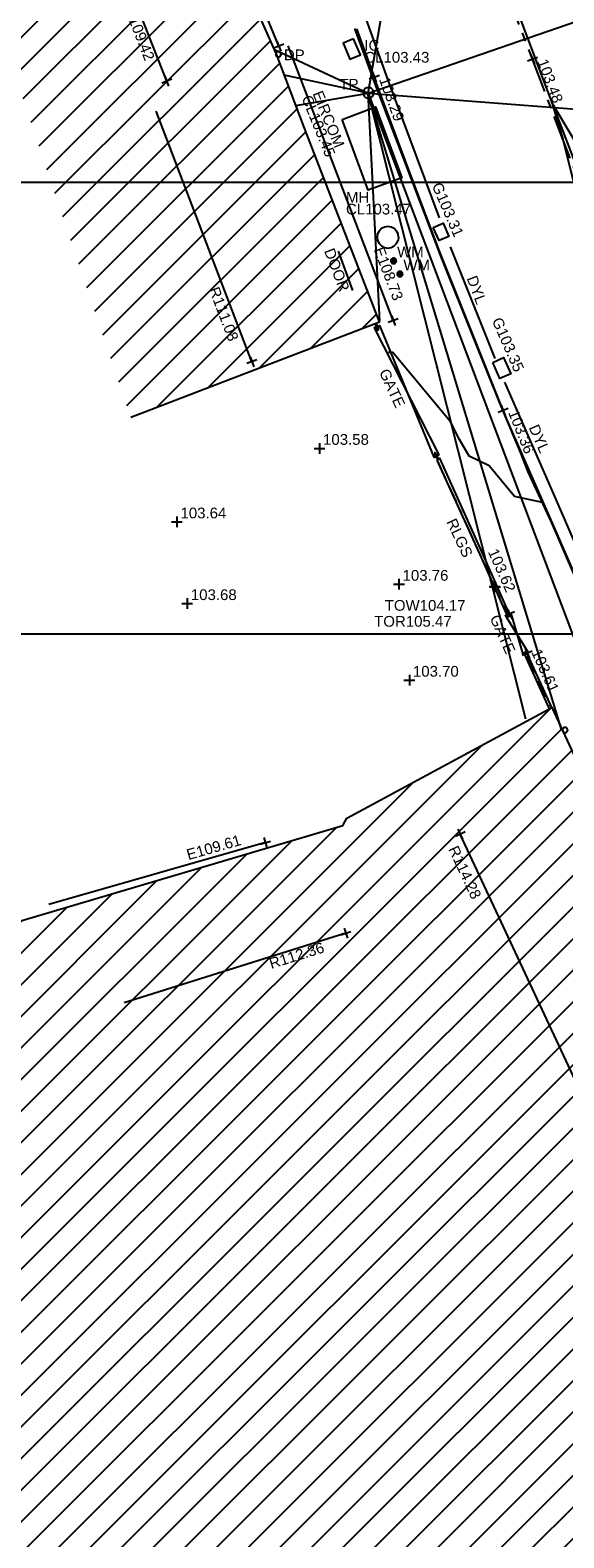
# Model space of a CAD drawing. Extents: x 635157 to 635442, y 694407 to 694910.
# Tile 85 of 103: x 635220 to 635235, y 694702 to 694745. Entities that reach past the tile are written whole.
import ezdxf

# ---------------------------------------------------------------- set-up
doc = ezdxf.new("R2010")
doc.units = 0
doc.header["$MEASUREMENT"] = 0
doc.linetypes.add('BORDER', pattern=[1.75, 0.5, -0.25, 0.5, -0.25, 0, -0.25])
doc.linetypes.add('CENTER', pattern=[2, 1.25, -0.25, 0.25, -0.25])
doc.layers.get('0').update_dxf_attribs({"color": 12, "linetype": 'CONTINUOUS'})
for name, color, linetype in [('BUILDING', 5, 'CONTINUOUS'), ('CONTOURS_MINOR', 132, 'CONTINUOUS'), ('DOOR', 7, 'CONTINUOUS'), ('DOOR_TXT', 7, 'CONTINUOUS'), ('DOWNPIPE', 151, 'CONTINUOUS'), ('DOWNPIPE_TXT', 151, 'CONTINUOUS'), ('EAVE', 3, 'CONTINUOUS'), ('EAVE_LVL', 3, 'CONTINUOUS'), ('EIRCOM_COVER', 3, 'CONTINUOUS'), ('EIRCOM_COVER_RMK', 3, 'CONTINUOUS'), ('GATE', 7, 'CONTINUOUS'), ('GATE_TXT', 7, 'CONTINUOUS'), ('GULLY', 151, 'CONTINUOUS'), ('GULLY_LVL', 151, 'CONTINUOUS'), ('HATCHING', 4, 'CONTINUOUS'), ('INSPECTION_COVER', 12, 'CONTINUOUS'), ('INSPECTION_COVER_LVL', 12, 'CONTINUOUS'), ('INSPECTION_COVER_TXT', 12, 'CONTINUOUS'), ('KERB_BOTTOM', 172, 'CONTINUOUS'), ('KERB_BOTTOM_LVL', 172, 'CONTINUOUS'), ('KERB_TOP', 2, 'CONTINUOUS'), ('LAYOUTS', 9, 'CONTINUOUS'), ('MANHOLES', 12, 'CONTINUOUS'), ('MANHOLES_RMK', 12, 'CONTINUOUS'), ('MARKINGS_DOUBLE_YELLOW', 9, 'CONTINUOUS'), ('MARKINGS_DOUBLE_YELLOW_TXT', 9, 'CONTINUOUS'), ('MARKINGS_WHITE_LINE', 9, 'CONTINUOUS'), ('OVERHEAD_TELECOM', 3, 'OH_TEL'), ('RAILINGS', 7, 'BORDER'), ('RAILINGS_TXT', 7, 'CONTINUOUS'), ('RIDGE', 6, 'CONTINUOUS'), ('RIDGE_LVL', 6, 'CONTINUOUS'), ('ROAD_CROWNLINE', 212, 'CENTER'), ('ROAD_CROWNLINE_LVL', 212, 'CONTINUOUS'), ('SPOT_HEIGHTS', 92, 'CONTINUOUS'), ('SPOT_HEIGHTS_LVL', 92, 'CONTINUOUS'), ('TELEGRAPH_POLE', 3, 'CONTINUOUS'), ('TELEGRAPH_POLE_TXT', 3, 'CONTINUOUS'), ('TOP_OF_RAILING_LEVEL', 212, 'CONTINUOUS'), ('TOP_OF_RAILING_LEVEL_TXT', 212, 'CONTINUOUS'), ('TOP_OF_WALL_LEVEL', 212, 'CONTINUOUS'), ('TOP_OF_WALL_LEVEL_TXT', 212, 'CONTINUOUS'), ('WALL', 12, 'CONTINUOUS'), ('WALL_LVL', 12, 'CONTINUOUS'), ('WATER_METER', 5, 'CONTINUOUS'), ('WATER_METER_TXT', 5, 'CONTINUOUS')]:
    doc.layers.add(name, color=color, linetype=linetype)
doc.styles.add('Arial', font='arial.ttf')
doc.linetypes.add('OH_TEL', pattern='A,4,-0.4,["OT",Arial,S=0.36,R=0,X=0,Y=-0.18],-1.2', length=5.6)

# ---------------------------------------------------------------- blocks, each defined once
blk = doc.blocks.new('CIRCL')
at = {"color": 0, "linetype": 'ByBlock', "flags": 128}
for points in [[(0.5, 0), (0.475, 0.154), (0.404, 0.293), (0.293, 0.404), (0.154, 0.475), (0, 0.5), (-0.154, 0.475), (-0.293, 0.404), (-0.404, 0.293), (-0.475, 0.154), (-0.5, 0), (-0.475, -0.154), (-0.404, -0.293), (-0.293, -0.404), (-0.154, -0.475), (0, -0.5), (0.154, -0.475), (0.293, -0.404), (0.404, -0.293), (0.475, -0.154)], [(0.5, 0), (0.475, -0.154)]]:
    blk.add_lwpolyline(points, dxfattribs=at)
blk = doc.blocks.new('MH_CIR2')
at = {"color": 0, "linetype": 'ByBlock', "flags": 128}
for points in [[(0.5, 0), (0.475, 0.154), (0.404, 0.293), (0.293, 0.404), (0.154, 0.475), (0, 0.5), (-0.154, 0.475), (-0.293, 0.404), (-0.404, 0.293), (-0.475, 0.154), (-0.5, 0), (-0.475, -0.154), (-0.404, -0.293), (-0.293, -0.404), (-0.154, -0.475), (0, -0.5), (0.154, -0.475), (0.293, -0.404), (0.404, -0.293), (0.475, -0.154)], [(-0.499, -0.033), (0.033, 0.499)], [(-0.496, 0.06), (-0.06, 0.496)], [(-0.488, -0.111), (0.111, 0.488)], [(-0.467, -0.18), (0.18, 0.467)], [(-0.467, 0.179), (-0.179, 0.467)], [(-0.438, -0.241), (0.241, 0.438)], [(-0.403, -0.296), (0.296, 0.403)], [(-0.362, -0.345), (0.345, 0.362)], [(-0.315, -0.388), (0.388, 0.315)], [(-0.263, -0.425), (0.425, 0.263)], [(-0.204, -0.456), (0.456, 0.204)], [(-0.138, -0.48), (0.48, 0.138)], [(-0.064, -0.496), (0.496, 0.064)], [(0.5, 0), (0.475, -0.154)], [(0.022, -0.5), (0.5, -0.022)], [(0.128, -0.483), (0.483, -0.128)], [(0.305, -0.396), (0.396, -0.305)]]:
    blk.add_lwpolyline(points, dxfattribs=at)
blk = doc.blocks.new('MH_CIR1')
at = {"color": 0, "linetype": 'ByBlock', "flags": 128}
for points in [[(0.5, 0), (0.475, 0.154), (0.404, 0.293), (0.293, 0.404), (0.154, 0.475), (0, 0.5), (-0.154, 0.475), (-0.293, 0.404), (-0.404, 0.293), (-0.475, 0.154), (-0.5, 0), (-0.475, -0.154), (-0.404, -0.293), (-0.293, -0.404), (-0.154, -0.475), (0, -0.5), (0.154, -0.475), (0.293, -0.404), (0.404, -0.293), (0.475, -0.154)], [(0.49, 0), (0.466, 0.151), (0.396, 0.288), (0.288, 0.396), (0.151, 0.466), (0, 0.49), (-0.151, 0.466), (-0.288, 0.396), (-0.396, 0.288), (-0.466, 0.151), (-0.49, 0), (-0.466, -0.151), (-0.396, -0.288), (-0.288, -0.396), (-0.151, -0.466), (0, -0.49), (0.151, -0.466), (0.288, -0.396), (0.396, -0.288), (0.466, -0.151)], [(0.471, 0), (0.448, 0.145), (0.381, 0.276), (0.276, 0.381), (0.145, 0.448), (0, 0.471), (-0.145, 0.448), (-0.276, 0.381), (-0.381, 0.276), (-0.448, 0.145), (-0.471, 0), (-0.448, -0.145), (-0.381, -0.276), (-0.276, -0.381), (-0.145, -0.448), (0, -0.471), (0.145, -0.448), (0.276, -0.381), (0.381, -0.276), (0.448, -0.145)], [(0.471, 0), (0.448, -0.145)], [(0.49, 0), (0.466, -0.151)], [(0.5, 0), (0.475, -0.154)]]:
    blk.add_lwpolyline(points, dxfattribs=at)
blk = doc.blocks.new('GATE')
at = {"color": 0, "linetype": 'ByBlock', "flags": 128}
for points in [[(-0.450902, 0), (-0.451904, 0.007014), (-0.455912, 0.014028), (-0.460922, 0.019038), (-0.467936, 0.023046), (-0.475952, 0.024048), (-0.482966, 0.023046), (-0.48998, 0.019038), (-0.49499, 0.014028), (-0.498998, 0.007014), (-0.5, 0), (-0.498998, -0.007014), (-0.49499, -0.014028), (-0.48998, -0.019038), (-0.482966, -0.023046), (-0.475952, -0.024048), (-0.467936, -0.023046), (-0.460922, -0.019038), (-0.455912, -0.014028), (-0.451904, -0.007014)], [(-0.475952, 0.024048), (-0.475952, 0.078156), (0.475952, -0.078156), (0.475952, -0.024048)], [(-0.475952, -0.024048), (-0.475952, -0.078156), (0.475952, 0.078156), (0.475952, 0.024048)], [(-0.450902, 0), (-0.451904, -0.007014)], [(0.5, 0), (0.498998, 0.007014), (0.49499, 0.014028), (0.48998, 0.019038), (0.482966, 0.023046), (0.475952, 0.024048), (0.467936, 0.023046), (0.460922, 0.019038), (0.455912, 0.014028), (0.451904, 0.007014), (0.450902, 0), (0.451904, -0.007014), (0.455912, -0.014028), (0.460922, -0.019038), (0.467936, -0.023046), (0.475952, -0.024048), (0.482966, -0.023046), (0.48998, -0.019038), (0.49499, -0.014028), (0.498998, -0.007014)], [(0.5, 0), (0.498998, -0.007014)]]:
    blk.add_lwpolyline(points, dxfattribs=at)
blk = doc.blocks.new('SPOT')
at = {"color": 0, "linetype": 'ByBlock', "flags": 128}
for points in [[(-0.5, 0), (0.5, 0)], [(0, 0.5), (0, -0.5)]]:
    blk.add_lwpolyline(points, dxfattribs=at)

msp = doc.modelspace()

# ---------------------------------------------------------------- hatches: boundary and pattern name
at = {"layer": 'HATCHING'}
h = msp.add_hatch(dxfattribs=at)
h.set_pattern_fill('ANSI31', color=256, scale=5)
h.paths.add_polyline_path([(635215.599, 694756.451), (635223.248, 694733.796), (635230.199, 694736.465), (635229.268, 694738.872), (635228.104, 694741.892), (635227.323, 694743.961), (635226.351, 694746.157), (635225.977, 694747.002), (635225.401, 694748.473), (635225.256, 694748.437), (635224.276, 694751.73), (635224.042, 694752.532), (635222.293, 694758.424)])
h.paths.add_polyline_path([(635225.037, 694750.674), (635225.518, 694749.028), (635225.959, 694749.157), (635225.478, 694750.803)], flags=25)
h.paths.add_polyline_path([(635226.715, 694746.356), (635227.363, 694744.768), (635227.789, 694744.942), (635227.141, 694746.529)], flags=25)
h.paths.add_polyline_path([(635229.934, 694738.534), (635230.545, 694736.932), (635230.975, 694737.096), (635230.364, 694738.698)], flags=9)
h.paths.add_polyline_path([(635218.584, 694757.238), (635219.074, 694755.571), (635219.515, 694755.701), (635219.025, 694757.368)], flags=24)
h.paths.add_polyline_path([(635220.832, 694749.464), (635221.322, 694747.797), (635221.763, 694747.926), (635221.273, 694749.594)], flags=24)
h.paths.add_polyline_path([(635222.965, 694745.262), (635223.599, 694743.644), (635224.027, 694743.812), (635223.393, 694745.43)], flags=24)
h.paths.add_polyline_path([(635225.324, 694737.418), (635225.944, 694735.794), (635226.373, 694735.958), (635225.753, 694737.582)], flags=24)
h.paths.add_polyline_path([(635222.555, 694753.998), (635222.964, 694752.646), (635223.41, 694752.781), (635223.001, 694754.133)], flags=24)
h.paths.add_polyline_path([(635224.669, 694748.42), (635225.252, 694747.133), (635225.676, 694747.326), (635225.093, 694748.612)], flags=24)
h.paths.add_polyline_path([(635228.543, 694738.501), (635229.045, 694737.181), (635229.48, 694737.347), (635228.978, 694738.667)], flags=24)
h.paths.add_polyline_path([(635227.914, 694742.778), (635228.655, 694740.95), (635229.086, 694741.124), (635228.346, 694742.953)], flags=25)
h.paths.add_polyline_path([(635228.22, 694742.902), (635228.908, 694741.204), (635229.339, 694741.379), (635228.652, 694743.077)], flags=25)
h = msp.add_hatch(dxfattribs=at)
h.set_pattern_fill('ANSI31', color=256, scale=5)
h.paths.add_polyline_path([(635248.349, 694698.27), (635246.716, 694701.645), (635246.773, 694701.674), (635246.628, 694701.969), (635246.508, 694701.913), (635245.908, 694703.094), (635245.675, 694702.976), (635244.42, 694705.509), (635244.114, 694706.175), (635244.064, 694706.155), (635243.08, 694707.037), (635242.68, 694707.898), (635242.573, 694709.194), (635242.622, 694709.22), (635242.242, 694709.954), (635242.105, 694709.901), (635241.673, 694710.778), (635241.779, 694710.831), (635241.711, 694710.958), (635241.665, 694710.931), (635241.253, 694711.718), (635241.332, 694711.772), (635240.351, 694713.772), (635240.127, 694714.186), (635240.089, 694714.167), (635240.035, 694714.282), (635240.097, 694714.338), (635239.937, 694714.652), (635239.863, 694714.638), (635239.694, 694714.995), (635238.967, 694716.654), (635239.04, 694716.703), (635238.746, 694717.301), (635238.694, 694717.476), (635238.654, 694717.463), (635238.015, 694718.897), (635238.06, 694718.921), (635237.577, 694720.022), (635237.536, 694720.005), (635236.592, 694722.235), (635236.542, 694722.216), (635236.172, 694723.098), (635236.178, 694723.179), (635235.019, 694725.669), (635229.287, 694722.576), (635229.175, 694722.366), (635217.011, 694718.767), (635216.325, 694719.051), (635214.705, 694732.399), (635213.084, 694738.616), (635197.756, 694735.699), (635224.235, 694664.431), (635250.801, 694675.383), (635257.488, 694678.565), (635257.139, 694679.325), (635257.425, 694679.454), (635257.349, 694679.626), (635257.283, 694679.767), (635256.989, 694679.633), (635256.07, 694681.604), (635256.128, 694681.629), (635255.989, 694681.898), (635255.871, 694681.844), (635255.423, 694682.79), (635255.797, 694682.953), (635255.662, 694683.243), (635255.623, 694683.221), (635255.534, 694683.412), (635255.269, 694683.974), (635255.27, 694683.975), (635255.122, 694684.29), (635255.018, 694684.239), (635254.234, 694685.935), (635254.328, 694685.985), (635253.533, 694687.68), (635253.504, 694687.739), (635253.496, 694687.734), (635253.313, 694688.116), (635253.163, 694688.412), (635253.129, 694688.393), (635252.744, 694689.24), (635251.913, 694690.884), (635251.859, 694690.854), (635251.393, 694691.853), (635251.417, 694691.865), (635251.253, 694692.19), (635251.243, 694692.185), (635250.69, 694693.243), (635249.9, 694694.878), (635250.038, 694694.959), (635249.874, 694695.275), (635249.813, 694695.236), (635249.026, 694696.849)])
h.paths.add_polyline_path([(635216.049, 694717.938), (635217.764, 694717.938), (635217.764, 694718.397), (635216.049, 694718.397)], flags=24)
h.paths.add_polyline_path([(635224.807, 694721.301), (635226.455, 694721.772), (635226.329, 694722.214), (635224.681, 694721.742)], flags=25)
h.paths.add_polyline_path([(635256.879, 694681.062), (635257.604, 694679.509), (635258.02, 694679.703), (635257.295, 694681.257)], flags=9)
h.paths.add_polyline_path([(635255.143, 694684.894), (635255.871, 694683.341), (635256.287, 694683.536), (635255.559, 694685.089)], flags=25)
h.paths.add_polyline_path([(635250.373, 694694.4), (635251.129, 694692.861), (635251.542, 694693.064), (635250.785, 694694.603)], flags=25)
h.paths.add_polyline_path([(635240.295, 694714.687), (635241.051, 694713.148), (635241.464, 694713.35), (635240.708, 694714.89)], flags=25)
h.paths.add_polyline_path([(635235.593, 694725.111), (635236.281, 694723.543), (635236.695, 694723.725), (635236.007, 694725.292)], flags=25)
h.paths.add_polyline_path([(635244.947, 694705.334), (635245.702, 694703.795), (635246.115, 694703.997), (635245.36, 694705.536)], flags=25)
h.paths.add_polyline_path([(635209.655, 694735.835), (635209.878, 694734.112), (635210.334, 694734.171), (635210.111, 694735.894)], flags=24)
h.paths.add_polyline_path([(635211.597, 694721.629), (635211.821, 694719.906), (635212.276, 694719.965), (635212.053, 694721.688)], flags=24)
h.paths.add_polyline_path([(635218.892, 694719.024), (635219.665, 694717.468), (635220.076, 694717.672), (635219.303, 694719.229)], flags=24)
h.paths.add_polyline_path([(635227.126, 694718.252), (635228.784, 694718.773), (635228.646, 694719.212), (635226.988, 694718.691)], flags=24)
h.paths.add_polyline_path([(635232.012, 694721.747), (635232.748, 694720.172), (635233.164, 694720.367), (635232.429, 694721.941)], flags=24)
h.paths.add_polyline_path([(635240.432, 694703.82), (635241.167, 694702.245), (635241.583, 694702.44), (635240.848, 694704.015)], flags=24)
h.paths.add_polyline_path([(635242.444, 694700.609), (635243.188, 694699.039), (635243.603, 694699.235), (635242.859, 694700.806)], flags=24)
h.paths.add_polyline_path([(635250.189, 694684.144), (635250.933, 694682.573), (635251.348, 694682.77), (635250.604, 694684.34)], flags=24)
h.paths.add_polyline_path([(635252.214, 694679.884), (635252.993, 694678.331), (635253.404, 694678.538), (635252.624, 694680.091)], flags=24)
h.paths.add_polyline_path([(635248.499, 694694.474), (635249.54, 694694.474), (635249.54, 694694.939), (635248.499, 694694.939)], flags=24)
h.paths.add_polyline_path([(635242.614, 694702.495), (635244.844, 694702.495), (635244.844, 694702.96), (635242.614, 694702.96)], flags=24)
h.paths.add_polyline_path([(635241.563, 694704.865), (635243.792, 694704.865), (635243.792, 694705.33), (635241.563, 694705.33)], flags=24)
h.paths.add_polyline_path([(635242.072, 694703.702), (635244.323, 694703.702), (635244.323, 694704.162), (635242.072, 694704.162)], flags=24)
h.paths.add_polyline_path([(635249.604, 694696.446), (635250.226, 694695.152), (635250.64, 694695.351), (635250.018, 694696.645)], flags=25)
h.paths.add_polyline_path([(635248.81, 694692.202), (635250.574, 694692.202), (635250.574, 694692.667), (635248.81, 694692.667)], flags=24)
h.paths.add_polyline_path([(635248.813, 694692.54), (635249.545, 694692.54), (635249.545, 694692.99), (635248.813, 694692.99)], flags=24)
h.paths.add_polyline_path([(635239.111, 694713.727), (635239.843, 694713.727), (635239.843, 694714.177), (635239.111, 694714.177)], flags=24)
h.paths.add_polyline_path([(635245.936, 694700.066), (635246.522, 694698.781), (635246.946, 694698.974), (635246.359, 694700.259)], flags=24)
h.paths.add_polyline_path([(635235.278, 694723.243), (635235.898, 694721.973), (635236.316, 694722.178), (635235.697, 694723.447)], flags=24)
h.paths.add_polyline_path([(635236.631, 694720.127), (635237.191, 694718.831), (635237.619, 694719.016), (635237.058, 694720.312)], flags=24)
h.paths.add_polyline_path([(635238.24, 694716.763), (635238.825, 694715.478), (635239.249, 694715.67), (635238.663, 694716.956)], flags=24)
h.paths.add_polyline_path([(635240.682, 694711.439), (635241.359, 694710.199), (635241.768, 694710.422), (635241.091, 694711.662)], flags=24)
h.paths.add_polyline_path([(635241.876, 694708.008), (635242.528, 694706.755), (635242.941, 694706.97), (635242.289, 694708.223)], flags=24)
h.paths.add_polyline_path([(635249.164, 694694.261), (635249.779, 694692.989), (635250.198, 694693.192), (635249.583, 694694.464)], flags=24)
h.paths.add_polyline_path([(635250.635, 694692.032), (635251.225, 694690.749), (635251.648, 694690.943), (635251.058, 694692.226)], flags=24)
h.paths.add_polyline_path([(635252.783, 694687.411), (635253.384, 694686.133), (635253.806, 694686.331), (635253.204, 694687.609)], flags=24)
h.paths.add_polyline_path([(635254.76, 694682.914), (635255.369, 694681.639), (635255.789, 694681.84), (635255.18, 694683.114)], flags=24)
h.paths.add_polyline_path([(635251.055, 694694.155), (635251.934, 694692.389), (635252.351, 694692.596), (635251.472, 694694.363)], flags=25)

# ---------------------------------------------------------------- linework, layer by layer
at = {"layer": 'BUILDING', "flags": 128}
for points in [[(635223.248, 694733.796), (635230.199, 694736.465), (635229.268, 694738.872), (635228.104, 694741.892), (635227.323, 694743.961), (635226.351, 694746.157), (635225.977, 694747.002), (635225.401, 694748.473), (635225.256, 694748.437), (635224.276, 694751.73), (635224.042, 694752.532), (635222.293, 694758.424), (635215.599, 694756.451)], [(635217.011, 694718.767), (635229.175, 694722.366), (635229.287, 694722.576), (635235.019, 694725.669), (635236.178, 694723.179)]]:
    msp.add_lwpolyline(points, dxfattribs=at)
at = {"layer": 'CONTOURS_MINOR', "flags": 128}
for points in [[(635237.492, 694738.474), (635235.022, 694742.606), (635235.331, 694741.579), (635236.562, 694736.633)], [(635235.669, 694729.361), (635235.029, 694730.843), (635234.761, 694731.411), (635233.973, 694731.577), (635233.266, 694732.438), (635232.708, 694732.713), (635232.442, 694733.171), (635232.184, 694733.67), (635230.576, 694735.614), (635230.473, 694735.614), (635230.454, 694735.603)]]:
    msp.add_lwpolyline(points, dxfattribs=at)
at = {"layer": 'DOOR', "flags": 128}
msp.add_lwpolyline([(635229.46, 694737.345), (635229.053, 694738.446)], dxfattribs=at)
at = {"layer": 'EAVE', "flags": 128}
for points in [[(635227.386, 694744.184), (635225.592, 694748.581)], [(635230.587, 694736.502), (635227.653, 694744.193)], [(635227.011, 694721.89), (635220.952, 694720.157)]]:
    msp.add_lwpolyline(points, dxfattribs=at)
at = {"layer": 'EIRCOM_COVER', "flags": 128}
msp.add_lwpolyline([(635229.155, 694742.137), (635230.092, 694742.484), (635230.825, 694740.502), (635229.888, 694740.155)], close=True, dxfattribs=at)
at = {"layer": 'GULLY', "flags": 128}
for points in [[(635231.707, 694739.113), (635231.984, 694739.232), (635232.144, 694738.86), (635231.867, 694738.741)], [(635233.371, 694735.335), (635233.673, 694735.467), (635233.872, 694735.012), (635233.57, 694734.88)]]:
    msp.add_lwpolyline(points, close=True, dxfattribs=at)
at = {"layer": 'INSPECTION_COVER', "flags": 128}
msp.add_lwpolyline([(635229.479, 694744.389), (635229.186, 694744.265), (635229.374, 694743.82), (635229.667, 694743.944)], close=True, dxfattribs=at)
at = {"layer": 'KERB_BOTTOM', "flags": 128}
msp.add_lwpolyline([(635236.292, 694727.968), (635235.042, 694730.836), (635233.783, 694733.694), (635233.664, 694733.99), (635232.886, 694735.929), (635231.883, 694738.444), (635230.933, 694740.966), (635230.121, 694743.144), (635230.058, 694743.317), (635229.569, 694744.666)], dxfattribs=at)
at = {"layer": 'KERB_TOP', "flags": 128}
msp.add_lwpolyline([(635248.405, 694702.015), (635247.899, 694703.031), (635246.751, 694705.386), (635245.871, 694707.267), (635244.79, 694709.571), (635243.511, 694712.23), (635242.531, 694714.372), (635241.198, 694717.181), (635239.981, 694719.774), (635239.406, 694720.985), (635238.494, 694722.965), (635237.141, 694725.99), (635236.168, 694728.186), (635235.025, 694730.845), (635234.361, 694732.267), (635234.148, 694732.819), (635233.555, 694734.218), (635232.851, 694735.981), (635231.922, 694738.291), (635230.915, 694740.959), (635230.084, 694743.135), (635229.513, 694744.677)], dxfattribs=at)
at = {"layer": 'LAYOUTS', "linetype": 'ByBlock'}
for points in [[(635156.7, 694727.734), (635316.9, 694727.734), (635316.9, 694822.334), (635156.7, 694822.334)], [(635178.704, 694645.768), (635338.904, 694645.768), (635338.904, 694740.368), (635178.704, 694740.368)]]:
    msp.add_lwpolyline(points, close=True, dxfattribs=at)
at = {"layer": 'MARKINGS_DOUBLE_YELLOW', "flags": 128}
for points in [[(635231.879, 694739.377), (635230.445, 694743.233), (635229.124, 694746.941), (635228.31, 694749.231)], [(635233.438, 694735.443), (635232.185, 694738.564)], [(635243.482, 694713.215), (635241.472, 694717.417), (635239.717, 694721.179), (635238.136, 694724.525), (635236.609, 694728.122), (635235.078, 694731.644), (635233.704, 694734.784)]]:
    msp.add_lwpolyline(points, dxfattribs=at)
at = {"layer": 'MARKINGS_WHITE_LINE', "flags": 128}
msp.add_lwpolyline([(635229.207, 694761.444), (635229.444, 694759.878), (635229.715, 694758.22), (635230.369, 694755.922), (635231.203, 694753.257), (635232.087, 694750.522), (635233.028, 694747.872), (635233.874, 694745.664), (635234.808, 694743.166), (635236.825, 694737.887), (635238.557, 694733.416), (635240.35, 694728.696), (635242.057, 694724.439), (635243.852, 694719.924), (635245.279, 694716.483), (635247.055, 694712.485), (635248.842, 694708.797), (635250.712, 694704.815), (635252.695, 694700.783), (635255.33, 694702.074)], dxfattribs=at)
at = {"layer": 'OVERHEAD_TELECOM', "flags": 128}
for points in [[(635234.29, 694725.343), (635229.885, 694742.87), (635234.05, 694767.083)], [(635227.861, 694742.527), (635229.885, 694742.87), (635240.445, 694746.526)], [(635227.264, 694744.092), (635229.885, 694742.87), (635227.536, 694743.37)], [(635230.215, 694736.485), (635229.885, 694742.87), (635242.244, 694741.92)], [(635235.291, 694725.061), (635229.885, 694742.87), (635242.364, 694709.781)]]:
    msp.add_lwpolyline(points, dxfattribs=at)
at = {"layer": 'RAILINGS', "flags": 128}
for points in [[(635231.827, 694732.571), (635233.761, 694728.294)], [(635234.317, 694727.1), (635234.948, 694725.703)]]:
    msp.add_lwpolyline(points, dxfattribs=at)
at = {"layer": 'RIDGE', "flags": 128}
for points in [[(635224.252, 694743.208), (635222.607, 694747.407)], [(635226.635, 694735.353), (635223.957, 694742.366)], [(635241.877, 694701.955), (635232.459, 694722.127)], [(635229.261, 694719.355), (635223.064, 694717.407)]]:
    msp.add_lwpolyline(points, dxfattribs=at)
at = {"layer": 'ROAD_CROWNLINE', "flags": 128}
msp.add_lwpolyline([(635208.377, 694510.287), (635209.251, 694512.043), (635212.776, 694519.122), (635213.725, 694520.987), (635217.286, 694527.988), (635218.211, 694529.923), (635220.702, 694535.13), (635222.605, 694538.906), (635223.296, 694540.277), (635225.702, 694544.963), (635227.106, 694547.835), (635227.507, 694548.654), (635230.605, 694555.004), (635231.452, 694556.841), (635233.354, 694560.963), (635234.864, 694564.144), (635235.603, 694565.937), (635236.246, 694567.497), (635238.36, 694572.691), (635239.392, 694575.191), (635240.419, 694577.678), (635241.252, 694579.588), (635241.862, 694581.066), (635242.659, 694582.679), (635243.213, 694583.841), (635243.495, 694584.302), (635244.49, 694585.923), (635245.884, 694587.916), (635247.239, 694589.688), (635249.082, 694591.752), (635249.547, 694592.232), (635250.808, 694593.534), (635252.661, 694595.279), (635254.134, 694596.652), (635256.582, 694598.607), (635256.975, 694598.908), (635257.609, 694599.394), (635259.676, 694600.972), (635262.32, 694603.053), (635263.44, 694604.076), (635264.701, 694605.245), (635265.511, 694605.995), (635267.441, 694608.144), (635269.459, 694611.066), (635270.213, 694613.404), (635271.44, 694617.213), (635273.19, 694622.95), (635274.102, 694625.938), (635275.891, 694632.577), (635276.999, 694636.688), (635277.708, 694640.634), (635277.757, 694642.366), (635277.828, 694644.894), (635277.33, 694648.84), (635276.759, 694652.287), (635276.118, 694654.537), (635275.058, 694657.126), (635273.509, 694661.281), (635272.86, 694662.552), (635270.656, 694666.871), (635268.228, 694671.413), (635267.526, 694672.727), (635264.492, 694678.474), (635263.501, 694680.225), (635262.453, 694682.075), (635260.815, 694685.072), (635258.681, 694688.986), (635257.457, 694691.232), (635255.686, 694694.709), (635254.754, 694696.556), (635254.043, 694697.845), (635253.774, 694698.332), (635250.553, 694704.954), (635249.649, 694706.827), (635248.888, 694708.404), (635247.754, 694710.647), (635246.43, 694713.507), (635245.407, 694715.88), (635244.851, 694717.169), (635242.923, 694721.975), (635241.656, 694725.149), (635240.807, 694727.274), (635239.14, 694731.557), (635238.05, 694734.476), (635237.379, 694736.272), (635235.332, 694741.579), (635234.481, 694743.817), (635233.266, 694747.012), (635231.477, 694751.737), (635231.031, 694753.2), (635230.2, 694755.929), (635229.491, 694758.667), (635229.173, 694760.951), (635228.939, 694762.95), (635228.835, 694763.843), (635228.641, 694766.549), (635228.707, 694768.9), (635229.102, 694772.917), (635229.123, 694773.127), (635230.092, 694782.829), (635230.095, 694782.868), (635230.842, 694791.426), (635230.973, 694792.829), (635231.52, 694798.674), (635231.927, 694802.783), (635232.274, 694806.294), (635232.879, 694812.738), (635233.034, 694814.384), (635233.404, 694819.306), (635233.676, 694822.706), (635234.4, 694831.767), (635234.49, 694832.672), (635235.482, 694842.623), (635235.67, 694844.508), (635236.722, 694852.545), (635237.254, 694856.606), (635238.343, 694862.409), (635238.76, 694864.632), (635240.012, 694872.268), (635240.139, 694873.039), (635241.254, 694882.19), (635241.4, 694883.387), (635242.644, 694892.093)], dxfattribs=at)
at = {"layer": 'SPOT_HEIGHTS'}
for p in [(635228.524, 694732.926), (635224.538, 694730.868), (635230.747, 694729.122), (635224.828, 694728.581), (635231.037, 694726.436)]:
    msp.add_point(p, dxfattribs=at)
at = {"layer": 'WALL', "flags": 128}
msp.add_lwpolyline([(635231.803, 694732.6), (635233.006, 694729.956), (635233.764, 694728.255), (635233.84, 694728.289), (635233.082, 694729.99), (635231.89, 694732.652)], close=True, dxfattribs=at)
msp.add_lwpolyline([(635235.019, 694725.669), (635234.332, 694727.188), (635234.256, 694727.154), (635234.943, 694725.635)], dxfattribs=at)

# ---------------------------------------------------------------- block references
at = {"layer": 'DOWNPIPE', "xscale": 0.15, "yscale": 0.15, "zscale": 0.15}
for p in [(635227.374, 694743.959), (635235.388, 694725.042)]:
    msp.add_blockref('MH_CIR1', p, dxfattribs=at)
at = {"layer": 'EAVE_LVL'}
for p, xscale, yscale, zscale, rotation in [((635227.386, 694744.184), 0.2999999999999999, 0.2999999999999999, 0.2999999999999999, 292.19574), ((635230.587, 694736.502), 0.2999999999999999, 0.2999999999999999, 0.2999999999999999, 290.881104), ((635227.011, 694721.89), 0.3, 0.3, 0.3, 15.961631)]:
    msp.add_blockref('SPOT', p, dxfattribs=dict(at, xscale=xscale, yscale=yscale, zscale=zscale, rotation=rotation))
at = {"layer": 'GATE'}
for p, xscale, rotation in [((635230.961, 694734.521), 4.18538, 294.708459), ((635234.047, 694727.721), 1.20617, 294.028768)]:
    msp.add_blockref('GATE', p, dxfattribs=dict(at, xscale=xscale, rotation=rotation))
at = {"layer": 'KERB_BOTTOM_LVL'}
for p, xscale, yscale, zscale, rotation in [((635230.058, 694743.317), 0.2999999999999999, 0.2999999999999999, 0.2999999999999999, 289.934723), ((635233.664, 694733.99), 0.3, 0.3, 0.3, 291.867676)]:
    msp.add_blockref('SPOT', p, dxfattribs=dict(at, xscale=xscale, yscale=yscale, zscale=zscale, rotation=rotation))
at = {"layer": 'MANHOLES', "xscale": 0.6, "yscale": 0.6, "zscale": 0.6}
msp.add_blockref('CIRCL', (635230.435, 694738.835), dxfattribs=at)
at = {"layer": 'RIDGE_LVL', "xscale": 0.3, "yscale": 0.3, "zscale": 0.3}
for p, rotation in [((635224.252, 694743.208), 291.39325), ((635226.635, 694735.353), 290.899963), ((635232.459, 694722.127), 295.027161), ((635229.261, 694719.355), 17.450314)]:
    msp.add_blockref('SPOT', p, dxfattribs=dict(at, rotation=rotation))
at = {"layer": 'ROAD_CROWNLINE_LVL', "xscale": 0.3, "yscale": 0.3, "zscale": 0.3, "rotation": 290.820251}
msp.add_blockref('SPOT', (635234.481, 694743.817), dxfattribs=at)
at = {"layer": 'SPOT_HEIGHTS_LVL', "xscale": 0.3, "yscale": 0.3, "zscale": 0.3}
for p in [(635228.524, 694732.926), (635224.538, 694730.868), (635230.747, 694729.122), (635224.828, 694728.581), (635231.037, 694726.436)]:
    msp.add_blockref('SPOT', p, dxfattribs=at)
at = {"layer": 'TELEGRAPH_POLE', "xscale": 0.3, "yscale": 0.3, "zscale": 0.3}
msp.add_blockref('CIRCL', (635229.894, 694742.878), dxfattribs=at)
at = {"layer": 'TOP_OF_RAILING_LEVEL', "xscale": 0.3, "yscale": 0.3, "zscale": 0.3}
msp.add_blockref('SPOT', (635233.437, 694729.047), dxfattribs=at)
at = {"layer": 'TOP_OF_WALL_LEVEL', "xscale": 0.3, "yscale": 0.3, "zscale": 0.3}
msp.add_blockref('SPOT', (635233.416, 694729.058), dxfattribs=at)
at = {"layer": 'WALL_LVL', "xscale": 0.3, "yscale": 0.3, "zscale": 0.3}
for p, rotation in [((635233.84, 694728.289), 294.0187069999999), ((635234.332, 694727.188), 293.984406)]:
    msp.add_blockref('SPOT', p, dxfattribs=dict(at, rotation=rotation))
at = {"layer": 'WATER_METER', "xscale": 0.15, "yscale": 0.15, "zscale": 0.15}
for p in [(635230.594, 694738.176), (635230.771, 694737.806)]:
    msp.add_blockref('MH_CIR2', p, dxfattribs=at)

# ---------------------------------------------------------------- texts
at = {"layer": 'DOOR_TXT', "style": 'Arial'}
msp.add_text('DOOR', height=0.3, rotation=290.826, dxfattribs=at).set_placement((635228.648, 694738.458))
at = {"layer": 'DOWNPIPE_TXT', "style": 'Arial'}
msp.add_text('DP', height=0.3, dxfattribs=at).set_placement((635227.529, 694743.792))
at = {"layer": 'EAVE_LVL', "style": 'Arial'}
for s, rotation, p in [('E108.73', 290.8811, (635230.038, 694738.492)), ('E109.61', 15.9616, (635224.858, 694721.4))]:
    msp.add_text(s, height=0.3, rotation=rotation, dxfattribs=at).set_placement(p)
at = {"layer": 'EIRCOM_COVER_RMK', "style": 'Arial'}
for s, p in [('CL103.45', (635228.02, 694742.737)), ('EIRCOM', (635228.326, 694742.861))]:
    msp.add_text(s, height=0.3, rotation=292.04, dxfattribs=at).set_placement(p)
at = {"layer": 'GATE_TXT', "style": 'Arial'}
for rotation, p in [(294.7085, (635230.183, 694735.066)), (294.0288, (635233.277, 694728.183))]:
    msp.add_text('GATE', height=0.3, rotation=rotation, dxfattribs=at).set_placement(p)
at = {"layer": 'GULLY_LVL', "style": 'Arial'}
for s, rotation, p in [('G103.31', 293.2729, (635231.658, 694740.288)), ('G103.35', 293.6228, (635233.338, 694736.508))]:
    msp.add_text(s, height=0.3, rotation=rotation, dxfattribs=at).set_placement(p)
at = {"layer": 'INSPECTION_COVER_LVL', "style": 'Arial'}
msp.add_text('CL103.43', height=0.3, dxfattribs=at).set_placement((635229.779, 694743.724))
at = {"layer": 'INSPECTION_COVER_TXT', "style": 'Arial'}
msp.add_text('IC', height=0.3, dxfattribs=at).set_placement((635229.779, 694744.059))
at = {"layer": 'KERB_BOTTOM_LVL', "style": 'Arial'}
for s, rotation, p in [('103.29', 289.9347, (635230.186, 694743.257)), ('103.36', 291.8677, (635233.794, 694733.934))]:
    msp.add_text(s, height=0.3, rotation=rotation, dxfattribs=at).set_placement(p)
at = {"layer": 'MANHOLES_RMK', "style": 'Arial'}
for s, p in [('CL103.47', (635229.265, 694739.474)), ('MH', (635229.265, 694739.804))]:
    msp.add_text(s, height=0.3, dxfattribs=at).set_placement(p)
at = {"layer": 'MARKINGS_DOUBLE_YELLOW_TXT', "style": 'Arial'}
for rotation, p in [(290.3996, (635232.637, 694737.691)), (293.6332, (635234.369, 694733.511))]:
    msp.add_text('DYL', height=0.3, rotation=rotation, dxfattribs=at).set_placement(p)
at = {"layer": 'RAILINGS_TXT', "style": 'Arial'}
msp.add_text('RLGS', height=0.3, rotation=295.2405, dxfattribs=at).set_placement((635232.064, 694730.873))
at = {"layer": 'RIDGE_LVL', "style": 'Arial'}
for s, rotation, p in [('R109.42', 291.3933, (635223.069, 694745.221)), ('R111.08', 290.9, (635225.427, 694737.375)), ('R114.28', 295.0272, (635232.119, 694721.712)), ('R112.36', 17.4503, (635227.175, 694718.353))]:
    msp.add_text(s, height=0.3, rotation=rotation, dxfattribs=at).set_placement(p)
at = {"layer": 'ROAD_CROWNLINE_LVL', "style": 'Arial'}
msp.add_text('103.48', height=0.3, rotation=290.8203, dxfattribs=at).set_placement((635234.61, 694743.759))
at = {"layer": 'SPOT_HEIGHTS_LVL', "style": 'Arial'}
for s, p in [('103.58', (635228.624, 694733.026)), ('103.64', (635224.638, 694730.968)), ('103.76', (635230.847, 694729.222)), ('103.68', (635224.928, 694728.681)), ('103.70', (635231.137, 694726.536))]:
    msp.add_text(s, height=0.3, dxfattribs=at).set_placement(p)
at = {"layer": 'TELEGRAPH_POLE_TXT', "style": 'Arial'}
msp.add_text('TP', height=0.3, dxfattribs=at).set_placement((635229.08, 694742.969))
at = {"layer": 'TOP_OF_RAILING_LEVEL_TXT', "style": 'Arial'}
msp.add_text('TOR105.47', height=0.3, dxfattribs=at).set_placement((635230.053, 694727.935))
at = {"layer": 'TOP_OF_WALL_LEVEL_TXT', "style": 'Arial'}
msp.add_text('TOW104.17', height=0.3, dxfattribs=at).set_placement((635230.349, 694728.381))
at = {"layer": 'WALL_LVL', "style": 'Arial'}
for s, rotation, p in [('103.62', 294.0187, (635233.227, 694730.036)), ('103.61', 293.9844, (635234.44, 694727.228))]:
    msp.add_text(s, height=0.3, rotation=rotation, dxfattribs=at).set_placement(p)
at = {"layer": 'WATER_METER_TXT', "style": 'Arial'}
for p in [(635230.694, 694738.276), (635230.871, 694737.906)]:
    msp.add_text('WM', height=0.3, dxfattribs=at).set_placement(p)

doc.saveas('drawing.dxf')
